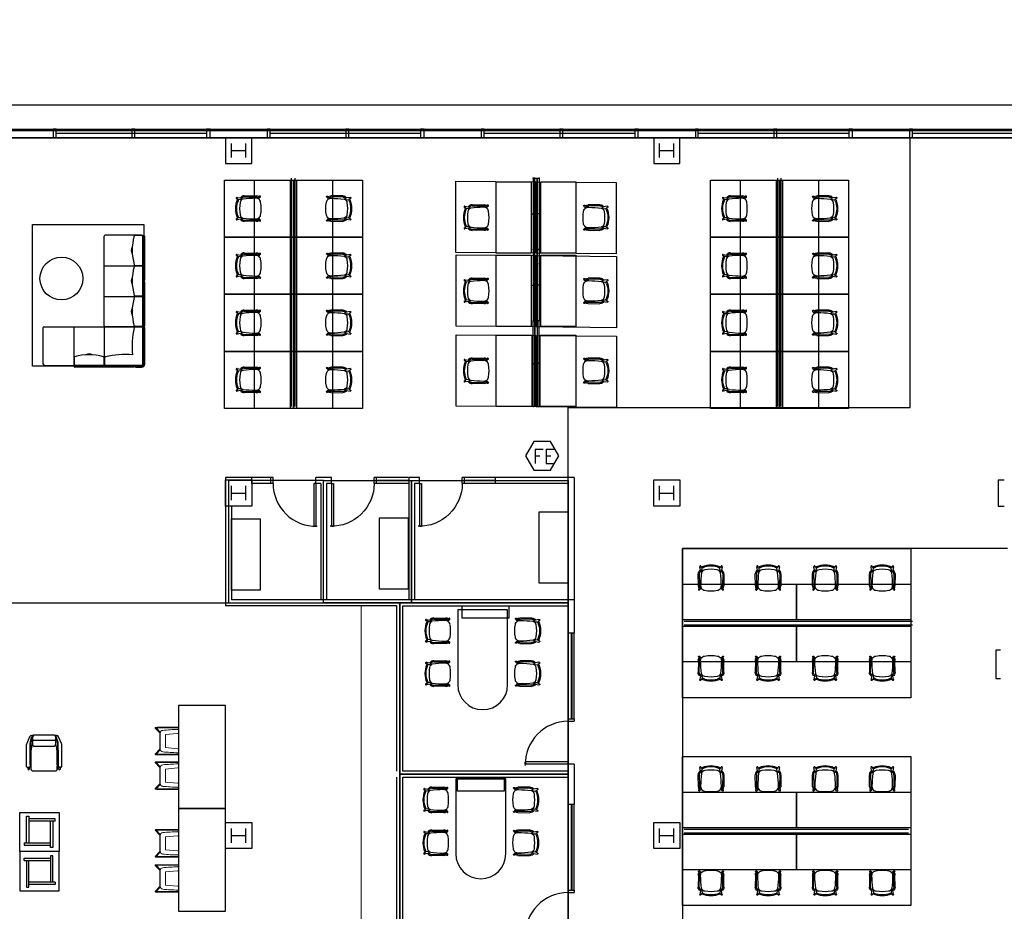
# Model space of a CAD drawing. Header units: inches. Extents: x -92 to 3837, y -260 to 2192.
# Tile 18 of 31: x 554 to 1382, y 1442 to 2192. Entities that reach past the tile are written whole.
import ezdxf

# ---------------------------------------------------------------- set-up
doc = ezdxf.new("R2010")
doc.units = ezdxf.units.IN
doc.header["$MEASUREMENT"] = 0
doc.layers.get('0').update_dxf_attribs({"linetype": 'CONTINUOUS'})
for name, color, linetype in [('A-GLAZ', 8, 'CONTINUOUS'), ('A-ROOF', 8, 'CONTINUOUS'), ('A-WALL', 7, 'CONTINUOUS'), ('F-PROT-EQPM', 8, 'CONTINUOUS'), ('I-DOOR', 9, 'CONTINUOUS'), ('I-EQPM', 8, 'CONTINUOUS'), ('I-FURN', 8, 'CONTINUOUS'), ('I-FURN-CHAR', 9, 'CONTINUOUS'), ('I-FURN-PNLS', 9, 'CONTINUOUS'), ('I-GLAZ', 8, 'CONTINUOUS'), ('I-WALL', 8, 'CONTINUOUS'), ('S-COLS', 7, 'CONTINUOUS'), ('triGrossAreaLayer', 7, 'CONTINUOUS'), ('triLabelLayer', 7, 'CONTINUOUS'), ('triMeasuredGrossAreaLayer', 7, 'CONTINUOUS'), ('triSpaceLayer', 7, 'CONTINUOUS')]:
    doc.layers.add(name, color=color, linetype=linetype)
doc.styles.add('FDC_SPC', font='ROMANS.SHX', dxfattribs={"height": 12})
doc.styles.get("Standard").update_dxf_attribs({"font": 'romans.shx'})

# ---------------------------------------------------------------- blocks, each defined once
blk = doc.blocks.new('Signage - Cisco Digital Signage - AV Equipment-4566309-POWER _ COMM - LEVEL 03')
for p, q in [((12, 4), (-12, 4)), ((-12, 4), (-12, 0)), ((12, 0), (12, 4))]:
    blk.add_line(p, q)
blk = doc.blocks.new('HermanMiller_Collection_BrancaChair - No Upholstery-3632926-POWER _ COMM - LEVEL 03')
for p, q in [((-8.44, 8.31), (-9.42, 8.5)), ((-9.25, 9.48), (-6.39, 8.93)), ((-6.39, 8.93), (-5.57, 8.72)), ((-3.11, 10.75), (6.89, 10.65)), ((-3.11, 9.82), (6.33, 9.65)), ((9.31, 10.05), (7.94, 8.51)), ((10.34, 9.6), (8.76, 8.13)), ((9.31, 10.05), (9.62, 10.35)), ((-6.01, 7.62), (-7.94, 7.42)), ((-5.87, 6.99), (-6.4, 7.58)), ((-5.1, 7.61), (-5.34, 7.85)), ((-6.01, -7.62), (-7.94, -7.42)), ((-5.87, -6.99), (-6.4, -7.58)), ((-5.1, -7.61), (-5.34, -7.85)), ((8.76, -8.13), (10.34, -9.6)), ((-9.42, -8.5), (-8.44, -8.31)), ((-6.39, -8.93), (-9.25, -9.48)), ((-6.39, -8.93), (-5.57, -8.72)), ((-3.11, -9.82), (6.33, -9.65)), ((6.89, -10.65), (-3.11, -10.75)), ((9.31, -10.05), (7.94, -8.51)), ((9.62, -10.35), (9.31, -10.05))]:
    blk.add_line(p, q)
for centre, radius, start, end in [((-9.41, 9), 0.505, 71.77252, 268.22748), ((-7.55, 7.01), 1.57, 124.25096, 157.74904), ((-3.41, 7.42), 3.34, 84.86639, 153.13361), ((-5.69, 8.23), 0.514, 292.40896, 75.85395), ((-3.25, 7.25), 2.57, 86.95943, 147.05665), ((7.91, -88.16), 96.88, 90.89331, 97.23734), ((6.04, -6.78), 16.44, 81.63975, 89), ((6.68, 4.73), 3.99, 58.56234, 94.06533), ((6.84, 5.29), 5.37, 62.53498, 89.46502), ((12.2, 10.68), 3.96, 197.69741, 202.30259), ((9.98, 9.99), 0.52, 312.9916, 135), ((9.57, 0), 20.08, 157.74904, 202.25096), ((7.58, 0), 17.32, 157.31285, 202.68715), ((-7.16, 6.42), 1.27, 127.75139, 168.03073), ((33.88, 0), 40.92, 172.74249, 187.25751), ((-3.43, 4.75), 3.31, 105.25751, 172.74249), ((-6.2, 9.46), 1.85, 276, 292.40896), ((6.68, 4.73), 3.99, 9.93467, 58.56234), ((-20.32, 0), 31.4, 350.06533, 9.93467), ((-7.55, -7.01), 1.57, 202.25096, 235.74904), ((-7.16, -6.42), 1.27, 191.96927, 232.24861), ((-3.43, -4.75), 3.31, 187.25751, 254.74249), ((-6.2, -9.46), 1.85, 67.59104, 84), ((-5.69, -8.23), 0.514, 284.14605, 67.59104), ((7.91, 88.16), 96.88, 262.76266, 269.10669), ((6.68, -4.73), 3.99, 265.93467, 301.43766), ((6.68, -4.73), 3.99, 301.43766, 350.06533), ((-9.41, -9), 0.505, 91.77252, 288.22748), ((-3.41, -7.42), 3.34, 206.86639, 275.13361), ((-3.25, -7.25), 2.57, 212.94335, 273.04057), ((6.04, 6.78), 16.44, 271, 278.36025), ((6.84, -5.29), 5.37, 270.53498, 297.46502), ((12.2, -10.68), 3.96, 157.69741, 162.30259), ((9.98, -9.99), 0.52, 225, 47.0084)]:
    blk.add_arc(centre, radius, start, end)
blk = doc.blocks.new('P_YT9630L')
for p, q in [((0, 0), (96, 0)), ((0, -30), (0, 0)), ((96, 0), (96, -30)), ((96, -30), (0, -30))]:
    blk.add_line(p, q)
blk = doc.blocks.new('P_YCB96')
for p, q in [((0, 4.25), (96, 4.25)), ((0, 1.25), (96, 1.25))]:
    blk.add_line(p, q)
blk = doc.blocks.new('P_YT6024L')
for p, q in [((0, 0), (60, 0)), ((0, -24), (0, 0)), ((60, 0), (60, -24)), ((60, -24), (0, -24))]:
    blk.add_line(p, q)
blk = doc.blocks.new('AV Equipment - MX200 G2 Table Stand-3762339-POWER _ COMM - LEVEL 03')
for p, q in [((19.6, 10.2), (-19.6, 10.2)), ((-19.6, 10.2), (-19.6, 0)), ((19.6, 0), (19.6, 10.2)), ((-19.6, 0), (19.6, 0))]:
    blk.add_line(p, q)
blk = doc.blocks.new('door')
for p, q in [((0, 0), (-36, 0)), ((-36, 0), (-36, -1.8)), ((0, 0), (0, -1.8)), ((0, -1.8), (-36, -1.8))]:
    blk.add_line(p, q)
at = {"extrusion": (0, 0, -1)}
blk.add_ellipse((0, 0), major_axis=(25.46, 25.46), ratio=1, start_param=2.356194, end_param=3.956783, dxfattribs=at)
blk = doc.blocks.new('ws_top')
for p, q in [((-21, 63), (-21, 0)), ((21, 0), (21, 63)), ((-21, 0), (21, 0))]:
    blk.add_line(p, q)
for start, end in [(90, 180), (0, 90)]:
    blk.add_arc((0, 63), 21, start, end)
blk = doc.blocks.new('GDH_CS_Cabinet_Base and Counter - 41_ height-6175073-LEVEL 02 - CAD Team Plan')
at = {"lineweight": 18}
blk.add_line((-213.5, -16.5), (213.5, -16.5), dxfattribs=at)
blk = doc.blocks.new('Steelcase Turnstone - Scoop - Seating - Stool - No Upholstered Seat-5880928-LEVEL 02 - CAD Team Plan')
at = {"lineweight": 5}
for p, q in [((-11.52, 19.13), (-11.58, 18.13)), ((-11.58, 18.13), (-11.58, 0.61)), ((-11.05, 18.8), (-11.08, 18.13)), ((-11.08, 18.13), (-11.08, 0.61)), ((-7.16, 15.22), (-11.05, 18.8)), ((-6.86, 15.62), (-11, 19.44)), ((6.86, 15.62), (11, 19.44)), ((7.16, 15.22), (11.05, 18.8)), ((11.05, 18.8), (11.08, 18.13)), ((11.08, 18.13), (11.08, 0.61)), ((11.52, 19.13), (11.58, 18.13)), ((11.58, 18.13), (11.58, 0.61)), ((0, 15.29), (-6.68, 15.29)), ((-6.39, 0.79), (-5.5, 10.79)), ((0, 15.54), (-5.89, 15.54)), ((-5.5, 10.79), (5.5, 10.79)), ((0, 15.54), (5.89, 15.54)), ((0, 15.29), (6.68, 15.29)), ((6.39, 0.79), (5.5, 10.79)), ((-10.91, -0.08), (-9.77, 0.54)), ((-9.86, -0.08), (-9.72, 0)), ((-9.79, 0.73), (-9.71, 0)), ((-9.72, 0), (0, 0)), ((-6.39, 0), (-6.39, 0.79)), ((9.72, 0), (0, 0)), ((6.39, 0), (6.39, 0.79)), ((9.79, 0.73), (9.71, 0)), ((9.86, -0.08), (9.72, 0)), ((10.91, -0.08), (9.77, 0.54))]:
    blk.add_line(p, q, dxfattribs=at)
for centre, radius, start, end in [((-11.17, 19.13), 0.35, 61.44328, 180), ((11.17, 19.13), 0.35, 0, 118.55672), ((165.9, -3.67), 175.75, 174.50742, 178.56301), ((-6.68, 12.92), 2.37, 90, 174.50742), ((-6, 19.97), 4.43, 258.78307, 271.37643), ((6, 19.97), 4.43, 268.62357, 281.21693), ((6.68, 12.92), 2.37, 5.49258, 90), ((-165.9, -3.67), 175.75, 1.43699, 5.49258), ((-6.86, 0.5), 4.72, 178.61493, 187.05426), ((-4.87, 0.57), 6.21, 179.5533, 185.95786), ((4.87, 0.57), 6.21, 354.04214, 0.4467), ((6.86, 0.5), 4.72, 352.94574, 1.38507)]:
    blk.add_arc(centre, radius, start, end, dxfattribs=at)
blk = doc.blocks.new('Seating-Lounge_Chair-Studio_TK-Lasai_ALLCA-R2015 - Lasai Lounge Chair - or Ikea Ekenaset-5904382-LEVEL 02 - CAD Team Plan')
for p, q in [((-12.17, 13.64), (-14.66, 8.27)), ((-11.74, 2.69), (-11.74, 8.46)), ((-11.55, 9.77), (-10.22, 14.13)), ((-11.21, 8.38), (-11.21, 2.54)), ((-9.71, 13.97), (-11.02, 9.69)), ((-9.62, 14.84), (-10.28, 14.84)), ((-9.47, 14.21), (-9.89, 12.72)), ((-9.89, 12.72), (-9.89, 7.52)), ((-8.48, 10.94), (8.48, 10.94)), ((8.28, 15.26), (-7.86, 15.26)), ((7.83, 15.26), (-7.83, 15.26)), ((9.89, 12.72), (9.47, 14.21)), ((10.28, 14.84), (9.62, 14.84)), ((9.71, 13.97), (11.02, 9.69)), ((9.89, 7.52), (9.89, 12.72)), ((11.55, 9.77), (10.22, 14.13)), ((11.21, 8.38), (11.21, 2.54)), ((11.74, 2.69), (11.74, 8.46)), ((14.66, 8.27), (12.17, 13.64)), ((-15.02, 6.66), (-15.02, -10.85)), ((-11.74, 2.69), (-11.21, 2.54)), ((-11.74, -9.74), (-11.74, 2.69)), ((-11.21, 2.54), (-10.83, 3.33)), ((-10.22, 6.47), (-11.12, 1.89)), ((-11.12, 1.89), (-11.12, -13.22)), ((-10.83, 3.33), (-11.11, 1.94)), ((-11.11, 1.94), (-11.11, -9.74)), ((-8.53, 5.95), (8.53, 5.95)), ((11.12, 1.89), (10.22, 6.47)), ((11.11, 1.94), (10.83, 3.33)), ((10.83, 3.33), (11.21, 2.54)), ((11.11, -9.74), (11.11, 1.94)), ((11.12, -13.22), (11.12, 1.89)), ((11.21, 2.54), (11.74, 2.69)), ((11.74, 2.69), (11.74, -9.74)), ((15.02, -10.85), (15.02, 6.66)), ((-14.21, -11.66), (-13.78, -11.66)), ((-13.78, -11.66), (-13.78, -13.21)), ((-13.78, -11.66), (-12.21, -11.66)), ((-12.21, -13.21), (-12.21, -11.66)), ((-11.11, -9.74), (-11.74, -9.74)), ((-11.74, -9.74), (-11.74, -10.93)), ((-11.74, -10.93), (-11.11, -10.93)), ((-11.11, -9.51), (-11.11, -10.7)), ((-11.11, -10.93), (-11.11, -13.18)), ((-9.52, -14.82), (9.52, -14.82)), ((-9.47, -14.82), (-7.56, -14.82)), ((-7.56, -14.82), (7.56, -14.82)), ((7.56, -14.82), (9.47, -14.82)), ((11.11, -9.51), (11.11, -10.7)), ((11.74, -9.74), (11.11, -9.74)), ((11.11, -13.18), (11.11, -10.93)), ((11.11, -10.93), (11.74, -10.93)), ((11.74, -9.74), (11.74, -10.93)), ((12.21, -11.66), (12.21, -13.21)), ((13.78, -11.66), (12.21, -11.66)), ((13.78, -13.21), (13.78, -11.66)), ((13.78, -11.66), (14.21, -11.66))]:
    blk.add_line(p, q)
for centre, radius, start, end in [((-10.29, 12.76), 2.07, 89.8755, 155.08695), ((-7.24, 8.46), 4.5, 163, 180), ((-6.71, 8.38), 4.5, 163, 180), ((-9.08, 13.78), 1.19, 117, 163), ((-8.4, 12.44), 1.51, 169.66002, 266.90072), ((-9.08, 13.78), 0.66, 121.13768, 163), ((-8.77, 13.36), 1.71, 90.00065, 119.99935), ((-8.07, 13.82), 1.45, 81.63699, 164.39894), ((-7.83, 12.92), 2.34, 89.81455, 113.54943), ((7.83, 12.92), 2.34, 66.45057, 90.18545), ((8.07, 13.82), 1.45, 15.60106, 81.63699), ((8.4, 12.44), 1.51, 273.09928, 10.33998), ((8.77, 13.36), 1.71, 60.00065, 89.99935), ((9.08, 13.78), 0.66, 17, 58.86232), ((9.08, 13.78), 1.19, 17, 63), ((10.29, 12.76), 2.07, 24.91305, 90.1245), ((6.71, 8.38), 4.5, 0, 17), ((7.24, 8.46), 4.5, 0, 17), ((-11.22, 6.66), 3.8, 154.87593, 180), ((-8.65, 6.16), 1.6, 138.9208, 168.91567), ((-8.3, 7.52), 1.59, 180, 191.10178), ((-8.3, 7.52), 1.59, 191.10178, 261.5181), ((8.3, 7.52), 1.59, 278.4819, 348.89822), ((8.3, 7.52), 1.59, 348.89822, 360), ((8.65, 6.16), 1.6, 11.08433, 41.0792), ((11.22, 6.66), 3.8, 360, 25.12407), ((-14.21, -10.85), 0.811, 180, 270), ((-12.99, -13.21), 0.787, 180, 360), ((-12.55, -10.93), 0.809, 295.45997, 360), ((-9.52, -13.22), 1.6, 180, 270), ((-9.47, -13.18), 1.64, 180, 270), ((9.47, -13.18), 1.64, 270, 360), ((9.52, -13.22), 1.6, 270, 360), ((12.55, -10.93), 0.809, 180, 244.54003), ((12.99, -13.21), 0.787, 180, 360), ((14.21, -10.85), 0.811, 270, 360)]:
    blk.add_arc(centre, radius, start, end)
blk = doc.blocks.new('Table-Coffee-Teknion-STTSQ_Spectrum-R2013 - 15_ High-5916181-LEVEL 02 - CAD Team Plan')
for p, q in [((16.5, 16.5), (-16.5, 16.5)), ((-16.5, 16.5), (-16.5, -16.5)), ((-12.9, 9.02), (-12.9, 11.02)), ((-12.9, 11.02), (9.35, 11.02)), ((-12.9, 9.02), (9.35, 9.02)), ((-10.9, 9.02), (-10.9, -13.23)), ((-8.9, -13.23), (-8.9, 9.02)), ((9.35, 13.02), (9.35, -9.23)), ((11.35, 13.02), (9.35, 13.02)), ((11.35, -9.23), (11.35, 13.02)), ((16.5, -16.5), (16.5, 16.5)), ((-16.5, -16.5), (16.5, -16.5)), ((-10.9, -13.23), (-8.9, -13.23)), ((13.35, -9.23), (-8.9, -9.23)), ((13.35, -11.23), (-8.9, -11.23)), ((13.35, -9.23), (13.35, -11.23))]:
    blk.add_line(p, q)
blk = doc.blocks.new('Table-Coffee-Teknion-STTSQ_Spectrum-R2013 - 15_ High-5916377-LEVEL 02 - CAD Team Plan')
for p, q in [((-16.5, 16.5), (16.5, 16.5)), ((-16.5, -16.5), (-16.5, 16.5)), ((-10.9, 13.23), (-8.9, 13.23)), ((-10.9, -9.02), (-10.9, 13.23)), ((-8.9, 13.23), (-8.9, -9.02)), ((13.35, 11.23), (-8.9, 11.23)), ((13.35, 9.23), (-8.9, 9.23)), ((9.35, -13.02), (9.35, 9.23)), ((11.35, 9.23), (11.35, -13.02)), ((13.35, 9.23), (13.35, 11.23)), ((16.5, 16.5), (16.5, -16.5)), ((16.5, -16.5), (-16.5, -16.5)), ((-12.9, -9.02), (-12.9, -11.02)), ((-12.9, -9.02), (9.35, -9.02)), ((-12.9, -11.02), (9.35, -11.02)), ((11.35, -13.02), (9.35, -13.02))]:
    blk.add_line(p, q)
blk = doc.blocks.new('device lounge bar - device lounge bar-5938062-LEVEL 02 - CAD Team Plan')
for p, q in [((727.08, 1615.27), (687.51, 1615.27)), ((687.51, 1615.27), (687.51, 1528.82)), ((727.08, 1528.82), (727.08, 1615.27)), ((687.51, 1528.82), (727.08, 1528.82))]:
    blk.add_line(p, q)
blk = doc.blocks.new('device lounge bar1 - device lounge bar-5938089-LEVEL 02 - CAD Team Plan')
at = {"layer": 'I-FURN'}
for p, q in [((727.08, 1615.27), (687.51, 1615.27)), ((687.51, 1615.27), (687.51, 1528.82)), ((727.08, 1528.82), (727.08, 1615.27)), ((687.51, 1528.82), (727.08, 1528.82))]:
    blk.add_line(p, q, dxfattribs=at)
blk = doc.blocks.new('Steelcase Coalesse - Lagunitas - Seating - Chaise - Three Seat - High Back Screen - Left Corner Cushion_One Articulating Back-5747244-POWER _ COMM - LEVEL 03')
for p, q in [((-51.49, 16.69), (-56.38, 16.69)), ((-51.49, 18), (-56.37, 18)), ((-49.48, 16.61), (-56.36, 16.61)), ((-49.77, 18), (-0.26, 18)), ((-0.26, 16.71), (-49.77, 16.71)), ((25.02, 16.61), (-49.48, 16.61)), ((-25, -16), (-25, 16.61)), ((-0.26, 16.71), (-24.35, 16.71)), ((0.7, -16), (0.7, 16.61)), ((-58.98, 15.39), (-58.98, -15.14)), ((-57.69, 15.38), (-57.69, -15.14)), ((-57.61, 15.36), (-57.61, -15.3)), ((-57.37, 15.73), (-57.37, -15.08)), ((-25.91, 16.38), (-56.73, 16.38)), ((-25.41, 15.88), (-25.41, 9.87)), ((-24.8, 15.85), (-24.8, 9.97)), ((-0.35, 16.35), (-24.3, 16.35)), ((0.4, 9.88), (0.4, 15.6)), ((26.27, 15.36), (26.27, -15.3)), ((-50.03, -16), (-56.91, -16)), ((-56.87, -15.58), (-50.82, -15.58)), ((25.45, -16), (-50.03, -16))]:
    blk.add_line(p, q)
for centre, radius, start, end in [((-56.37, 15.39), 2.61, 90, 180), ((-56.38, 15.38), 1.31, 90, 180), ((-56.36, 15.36), 1.25, 90, 180), ((-51.49, 17.34), 0.656, 270, 90), ((-49.77, 17.35), 0.646, 90, 270), ((-0.26, 17.35), 0.646, 270, 90), ((25.02, 15.36), 1.25, 0, 90), ((-56.73, 15.73), 0.643, 90, 180), ((-43.43, 94.84), 87.46, 266.52675, 281.48978), ((-26.16, 9.87), 0.75, 281.48978, 360), ((-25.91, 15.88), 0.5, 0, 90), ((-24.3, 15.85), 0.5, 90, 180), ((-24.05, 9.97), 0.75, 180, 253.7198), ((-12.2, 50.54), 43.02, 253.7198, 286.39006), ((-0.35, 15.6), 0.75, 360, 90), ((-0.24, 9.88), 0.64, 286.39006, 0), ((-125.24, 0.82), 76.8, 348.1209, 5.01685), ((-12.2, 11.35), 4.6, 234.48674, 305.51326), ((-12.2, 10.7), 3.57, 241.53121, 298.46879), ((-58.34, -15.14), 0.647, 180, 0), ((-56.91, -15.3), 0.7, 180, 270), ((-56.87, -15.08), 0.5, 180, 270), ((-50.82, -14.83), 0.75, 270, 348.1209), ((25.57, -15.3), 0.7, 270, 0)]:
    blk.add_arc(centre, radius, start, end)
blk = doc.blocks.new('Knoll_Studio_Platner_Tables_Coffee - Coffee Table 36_D-3638371-POWER _ COMM - LEVEL 03')
for start, end in [(0, 180), (180, 0)]:
    blk.add_arc((0, 0), 18, start, end)
blk = doc.blocks.new('Steelcase Coalesse - Lagunitas - Seating - Lounge - Three Seat - High Back Screen - Three Articulating Back-5750458-POWER _ COMM - LEVEL 03')
for p, q in [((-49.77, 18), (-12.85, 18)), ((-12.85, 16.71), (-49.77, 16.71)), ((25.02, 16.61), (-49.48, 16.61)), ((-25, -16), (-25, 16.61)), ((-11.38, 18), (25.54, 18)), ((25.54, 16.71), (-11.38, 16.71)), ((0.7, -16), (0.7, 16.61)), ((-50.73, 15.36), (-50.73, -15.3)), ((-50.54, 15.85), (-50.54, 9.97)), ((-26.09, 16.35), (-50.04, 16.35)), ((-25.34, 9.88), (-25.34, 15.6)), ((-24.8, 15.85), (-24.8, 9.97)), ((-0.35, 16.35), (-24.3, 16.35)), ((0.4, 9.88), (0.4, 15.6)), ((0.88, 9.88), (0.88, 15.6)), ((1.63, 16.35), (25.58, 16.35)), ((26.08, 15.85), (26.08, 9.97)), ((26.27, 15.36), (26.27, -15.3)), ((25.45, -16), (-50.03, -16))]:
    blk.add_line(p, q)
for centre, radius, start, end in [((-49.48, 15.36), 1.25, 90, 180), ((-49.77, 17.35), 0.646, 90, 270), ((-12.85, 17.35), 0.646, 270, 90), ((-11.38, 17.35), 0.646, 90, 270), ((25.02, 15.36), 1.25, 0, 90), ((25.54, 17.35), 0.646, 270, 90), ((-50.04, 15.85), 0.5, 90, 180), ((-49.79, 9.97), 0.75, 180, 253.7198), ((-37.94, 50.54), 43.02, 253.7198, 286.39006), ((-26.09, 15.6), 0.75, 360, 90), ((-25.98, 9.88), 0.64, 286.39006, 0), ((-24.3, 15.85), 0.5, 90, 180), ((-24.05, 9.97), 0.75, 180, 253.7198), ((-12.2, 50.54), 43.02, 253.7198, 286.39006), ((-0.35, 15.6), 0.75, 360, 90), ((-0.24, 9.88), 0.64, 286.39006, 0), ((1.63, 15.6), 0.75, 90, 180), ((1.52, 9.88), 0.64, 180, 253.60994), ((13.48, 50.54), 43.02, 253.60994, 286.2802), ((25.33, 9.97), 0.75, 286.2802, 0), ((25.58, 15.85), 0.5, 0, 90), ((-37.94, 11.35), 4.6, 234.48674, 305.51326), ((-37.94, 10.7), 3.57, 241.53121, 298.46879), ((-12.2, 11.35), 4.6, 234.48674, 305.51326), ((-12.2, 10.7), 3.57, 241.53121, 298.46879), ((13.48, 11.35), 4.6, 234.48674, 305.51326), ((13.48, 10.7), 3.57, 241.53121, 298.46879), ((-50.03, -15.3), 0.7, 180, 270), ((25.57, -15.3), 0.7, 270, 0)]:
    blk.add_arc(centre, radius, start, end)
blk = doc.blocks.new('P_D1R6030N')
for p, q in [((0, -30), (0, -0.5)), ((0, -0.5), (60, -0.5)), ((60, -0.5), (60, -30)), ((60, -30), (0, -30))]:
    blk.add_line(p, q)
blk = doc.blocks.new('P_YT6030L')
for p, q in [((0, 0), (60, 0)), ((0, -30), (0, 0)), ((60, 0), (60, -30)), ((60, -30), (0, -30))]:
    blk.add_line(p, q)
blk = doc.blocks.new('P_APTH60')
for p, q in [((60, 5), (0, 5)), ((0, 5), (0, 3.49)), ((0, 3.49), (60, 3.49)), ((0, 1.51), (60, 1.51)), ((0, 0), (0, 1.51)), ((60, 0), (0, 0)), ((60, 3.49), (60, 5)), ((60, 1.51), (60, 0))]:
    blk.add_line(p, q)
for p in [(0, 5), (0, 0), (60, 5), (60, 0)]:
    blk.add_point(p)
blk = doc.blocks.new('P_APTH72')
for p, q in [((72, 5), (0, 5)), ((0, 5), (0, 3.49)), ((0, 3.49), (72, 3.49)), ((0, 1.51), (72, 1.51)), ((0, 0), (0, 1.51)), ((72, 0), (0, 0)), ((72, 3.49), (72, 5)), ((72, 1.51), (72, 0))]:
    blk.add_line(p, q)
for p in [(0, 5), (0, 0), (72, 5), (72, 0)]:
    blk.add_point(p)
blk = doc.blocks.new('P_AUA11572G')
for p, q in [((0, 3.44), (72, 3.44)), ((0, 1.56), (0, 3.44)), ((72, 1.56), (0, 1.56)), ((36, 5.82), (36, 3.94)), ((36, 2.94), (36, 2.06)), ((36, -0.82), (36, 1.06)), ((72, 3.44), (72, 1.56))]:
    blk.add_line(p, q)
for p in [(0, 0), (72, 0)]:
    blk.add_point(p)
blk = doc.blocks.new('P_AUA11560G')
for p, q in [((0, 3.44), (60, 3.44)), ((0, 1.56), (0, 3.44)), ((60, 1.56), (0, 1.56)), ((30, 5.82), (30, 3.94)), ((30, 2.94), (30, 2.06)), ((30, -0.82), (30, 1.06)), ((60, 3.44), (60, 1.56))]:
    blk.add_line(p, q)
for p in [(0, 0), (60, 0)]:
    blk.add_point(p)
blk = doc.blocks.new('P_APCA0960S')
blk.add_point((0, 0))

msp = doc.modelspace()

# ---------------------------------------------------------------- linework, layer by layer
at = {"layer": 'A-GLAZ'}
for p, q in [((582, 2100), (582, 2092.62)), ((711, 2096.31), (584.5, 2096.31)), ((891, 2096.31), (764.5, 2096.31)), ((1071, 2096.31), (944.5, 2096.31)), ((1251, 2096.31), (1124.5, 2096.31)), ((1302, 2100), (1302, 2092.62)), ((1431, 2096.31), (1304.5, 2096.31))]:
    msp.add_line(p, q, dxfattribs=at)
at = {"layer": 'A-GLAZ', "flags": 128}
for points in [[(584.5, 2092.62), (584.5, 2100), (582, 2100), (582, 2092.62)], [(650.62, 2092.62), (650.62, 2100), (648.12, 2100), (648.12, 2092.62)], [(714, 2092.62), (714, 2100), (711, 2100), (711, 2092.62)], [(764.5, 2092.62), (764.5, 2100), (762, 2100), (762, 2092.62)], [(830.62, 2092.62), (830.62, 2100), (828.12, 2100), (828.12, 2092.62)], [(894, 2092.62), (894, 2100), (891, 2100), (891, 2092.62)], [(944.5, 2092.62), (944.5, 2100), (942, 2100), (942, 2092.62)], [(1010.62, 2092.62), (1010.62, 2100), (1008.12, 2100), (1008.12, 2092.62)], [(1074, 2092.62), (1074, 2100), (1071, 2100), (1071, 2092.62)], [(1124.5, 2092.62), (1124.5, 2100), (1122, 2100), (1122, 2092.62)], [(1190.62, 2092.62), (1190.62, 2100), (1188.12, 2100), (1188.12, 2092.62)], [(1254, 2092.62), (1254, 2100), (1251, 2100), (1251, 2092.62)], [(1304.5, 2092.62), (1304.5, 2100), (1302, 2100), (1302, 2092.62)]]:
    msp.add_lwpolyline(points, close=True, dxfattribs=at)
at = {"layer": 'A-ROOF', "flags": 128}
msp.add_lwpolyline([(2526.08, -20), (3656, -20), (3656, 838), (3728, 838), (3728, 1262), (3656, 1262), (3656, 2120), (2221.99, 2120), (2221.99, 2192), (1414, 2192), (1414, 2120), (196, 2120), (176, 2100)], dxfattribs=at)
at = {"layer": 'A-WALL'}
for p, q in [((711.25, 2100), (764.75, 2100)), ((762, 2100), (762, 2092.62)), ((942, 2100), (942, 2092.62)), ((1074, 2100), (1122, 2100)), ((1122, 2100), (1122, 2092.62)), ((711.25, 2092.62), (764.75, 2092.62)), ((1074, 2092.62), (1122, 2092.62))]:
    msp.add_line(p, q, dxfattribs=at)
at = {"layer": 'F-PROT-EQPM'}
msp.add_lwpolyline([(1007.32, 1825.33), (1000.32, 1837.46), (986.32, 1837.46), (979.32, 1825.33), (986.32, 1813.21), (1000.32, 1813.21)], close=True, dxfattribs=at)
at = {"layer": 'I-GLAZ'}
for p, q in [((405, 2100), (713.75, 2100)), ((762.25, 2100), (1073.75, 2100)), ((1122, 2100), (1439.25, 2100)), ((405, 2092.62), (713.75, 2092.62)), ((762.25, 2092.62), (1073.75, 2092.62)), ((1122, 2092.62), (1439.25, 2092.62)), ((765, 1807.09), (749, 1807.09)), ((880.5, 1807.09), (854, 1807.09)), ((954, 1807.09), (927.5, 1807.09)), ((765, 1804.59), (749, 1804.59)), ((765, 1802.09), (749, 1802.09)), ((881, 1804.59), (854, 1804.59)), ((880.5, 1802.09), (854, 1802.09)), ((954, 1802.09), (927.5, 1802.09)), ((954, 1804.59), (928, 1804.59)), ((1015, 1604.09), (1015, 1676.09)), ((1017.5, 1676.09), (1017.5, 1604.09)), ((1018.13, 1676.09), (1018.13, 1604.09)), ((1020, 1604.09), (1020, 1676.09)), ((1015, 1460.09), (1015, 1532.09)), ((1017.5, 1532.09), (1017.5, 1460.09)), ((1018.13, 1532.09), (1018.13, 1460.09)), ((1020, 1460.09), (1020, 1532.09))]:
    msp.add_line(p, q, dxfattribs=at)
at = {"layer": 'I-WALL'}
for p, q in [((727, 1807.09), (727, 1699.09)), ((749, 1807.09), (727, 1807.09)), ((749, 1802.09), (749, 1807.09)), ((767, 1807.09), (765, 1807.09)), ((765, 1802.09), (765, 1807.09)), ((767, 1802.09), (767, 1807.09)), ((816, 1807.09), (803, 1807.09)), ((803, 1802.09), (803, 1807.09)), ((816, 1802.09), (816, 1807.09)), ((854, 1807.09), (852, 1807.09)), ((852, 1802.09), (852, 1807.09)), ((854, 1802.09), (854, 1807.09)), ((890, 1807.09), (881, 1807.09)), ((881, 1807.09), (881, 1704.09)), ((890, 1802.09), (890, 1807.09)), ((928, 1807.09), (926, 1807.09)), ((926, 1802.09), (926, 1807.09)), ((928, 1802.09), (928, 1807.09)), ((1020, 1807.09), (954, 1807.09)), ((954, 1802.09), (954, 1807.09)), ((1020, 1807.09), (1020, 1676.09)), ((1376.52, 1805), (1376.52, 1783)), ((1376.52, 1805), (1381.52, 1805)), ((767, 1802.09), (765, 1802.09)), ((807, 1802.09), (803, 1802.09)), ((807, 1802.09), (807, 1704.09)), ((816, 1802.09), (812, 1802.09)), ((812, 1802.09), (812, 1704.09)), ((854, 1802.09), (852, 1802.09)), ((886, 1802.09), (886, 1704.09)), ((890, 1802.09), (886, 1802.09)), ((928, 1802.09), (926, 1802.09)), ((1015, 1802.09), (954, 1802.09)), ((1015, 1802.09), (1015, 1704.09)), ((732, 1783), (732, 1704.09)), ((1376.52, 1783), (1381.52, 1783)), ((871, 1699.09), (727, 1699.09)), ((1020, 1704.09), (732, 1704.09)), ((871, 1560.09), (871, 1699.09)), ((876, 1560.09), (876, 1699.09)), ((876, 1699.09), (1015, 1699.09)), ((1015, 1699.09), (1015, 1676.09)), ((1020, 1676.09), (1015, 1676.09)), ((1015, 1604.09), (1020, 1604.09)), ((1015, 1604.09), (1015, 1602.09)), ((1015, 1602.09), (1020, 1602.09)), ((1020, 1604.09), (1020, 1602.09)), ((1015, 1566.09), (1015, 1560.09)), ((1020, 1566.09), (1015, 1566.09)), ((1020, 1566.09), (1020, 1532.09)), ((1015, 1560.09), (876, 1560.09)), ((871, 1416.09), (871, 1555.09)), ((876, 1416.09), (876, 1555.09)), ((876, 1555.09), (1015, 1555.09)), ((1015, 1555.09), (1015, 1532.09)), ((1020, 1532.09), (1015, 1532.09)), ((1015, 1460.09), (1020, 1460.09)), ((1015, 1460.09), (1015, 1458.09)), ((1015, 1458.09), (1020, 1458.09)), ((1020, 1460.09), (1020, 1458.09))]:
    msp.add_line(p, q, dxfattribs=at)
at = {"layer": 'S-COLS'}
for points in [[(727, 2071), (749, 2071), (749, 2092.62), (727, 2092.62)], [(1087, 2071), (1109, 2071), (1109, 2092.62), (1087, 2092.62)], [(749, 1783), (727, 1783), (727, 1805), (749, 1805)], [(1109, 1783), (1087, 1783), (1087, 1805), (1109, 1805)], [(749, 1495), (727, 1495), (727, 1517), (749, 1517)], [(1109, 1495), (1087, 1495), (1087, 1517), (1109, 1517)]]:
    msp.add_lwpolyline(points, close=True, dxfattribs=at)
at = {"layer": 'S-COLS', "flags": 128}
for points in [[(732, 2076), (732, 2088)], [(744, 2076), (744, 2088)], [(1092, 2076), (1092, 2088)], [(1104, 2076), (1104, 2088)], [(732, 2082), (744, 2082)], [(1092, 2082), (1104, 2082)], [(732, 1788), (732, 1800)], [(744, 1788), (744, 1800)], [(1092, 1788), (1092, 1800)], [(1104, 1788), (1104, 1800)], [(732, 1794), (744, 1794)], [(1092, 1794), (1104, 1794)], [(732, 1500), (732, 1512)], [(744, 1500), (744, 1512)], [(1092, 1500), (1092, 1512)], [(1104, 1500), (1104, 1512)], [(732, 1506), (744, 1506)], [(1092, 1506), (1104, 1506)]]:
    msp.add_lwpolyline(points, dxfattribs=at)
at = {"layer": 'triGrossAreaLayer'}
msp.add_lwpolyline([(3634.62, 2098.62), (1.38, 2098.62), (1.38, 1236.09), (31.38, 1236.09), (31.38, 1176), (1.38, 1176), (1.38, 924), (31.38, 924), (31.38, 864), (1.38, 864), (1.38, 1.38), (1363.56, 1.38), (1423.25, -27.47)], dxfattribs=at)
at = {"layer": 'triMeasuredGrossAreaLayer'}
msp.add_lwpolyline([(3628.62, 2092.62), (7.38, 2092.62), (7.38, 1242.09), (37.38, 1242.09), (37.38, 1170), (7.38, 1170), (7.38, 930), (37.38, 930), (37.38, 858), (7.38, 858), (7.38, 7.38), (1364.94, 7.38), (1425.72, -22)], dxfattribs=at)
at = {"layer": 'triSpaceLayer'}
for points in [[(404.72, 1267.03), (649, 1267.03), (649, 1272.09), (1015, 1272.09), (1015, 1865.94), (1302.5, 1865.94), (1302.5, 2092.62), (1384.5, 2092.62)], [(1384.5, 1747.44), (1111.16, 1747.44), (1111.16, 1400.66), (1098, 1400.66), (1098, 1267.03), (1352.5, 1267.03), (1352.5, 1291), (1659.41, 1291)]]:
    msp.add_lwpolyline(points, dxfattribs=at)
for points in [[(726.11, 2057.15), (784.07, 2057.15), (784.07, 2009.15), (726.11, 2009.15)], [(784.07, 2057.15), (842.03, 2057.15), (842.03, 2009.15), (784.07, 2009.15)], [(988.07, 1995.6), (920.74, 1996.2), (920.74, 2056.2), (988.07, 2055.6)], [(1055.41, 1995), (988.07, 1995.6), (988.07, 2055.6), (1055.41, 2055)], [(1134.8, 2057.15), (1192.76, 2057.15), (1192.76, 2009.15), (1134.8, 2009.15)], [(1192.76, 2057.15), (1250.73, 2057.15), (1250.73, 2009.15), (1192.76, 2009.15)], [(658.28, 1900.57), (564.76, 1900.57), (564.76, 2019.68), (658.28, 2019.68)], [(726.11, 2009.15), (784.07, 2009.15), (784.07, 1961.15), (726.11, 1961.15)], [(784.07, 2009.15), (842.03, 2009.15), (842.03, 1961.15), (784.07, 1961.15)], [(1134.8, 2009.15), (1192.76, 2009.15), (1192.76, 1961.15), (1134.8, 1961.15)], [(1192.76, 2009.15), (1250.73, 2009.15), (1250.73, 1961.15), (1192.76, 1961.15)], [(988.24, 1933.63), (920.9, 1934.23), (920.9, 1994.23), (988.24, 1993.63)], [(1055.58, 1933.03), (988.24, 1933.63), (988.24, 1993.63), (1055.58, 1993.03)], [(726.11, 1961.15), (784.07, 1961.15), (784.07, 1913.15), (726.11, 1913.15)], [(784.07, 1961.15), (842.03, 1961.15), (842.03, 1913.15), (784.07, 1913.15)], [(1134.8, 1961.15), (1192.76, 1961.15), (1192.76, 1913.15), (1134.8, 1913.15)], [(1192.76, 1961.15), (1250.73, 1961.15), (1250.73, 1913.15), (1192.76, 1913.15)], [(988.24, 1866.56), (920.9, 1867.16), (920.9, 1927.16), (988.24, 1926.56)], [(1055.58, 1865.96), (988.24, 1866.56), (988.24, 1926.56), (1055.58, 1925.96)], [(726.11, 1913.15), (784.07, 1913.15), (784.07, 1865.15), (726.11, 1865.15)], [(784.07, 1913.15), (842.03, 1913.15), (842.03, 1865.15), (784.07, 1865.15)], [(1134.8, 1913.15), (1192.76, 1913.15), (1192.76, 1865.15), (1134.8, 1865.15)], [(1192.76, 1913.15), (1250.73, 1913.15), (1250.73, 1865.15), (1192.76, 1865.15)], [(729.5, 1701.59), (809.5, 1701.59), (809.5, 1804.59), (729.5, 1804.59), (729.5, 1701.59)], [(809.5, 1804.59), (883.5, 1804.59), (883.5, 1701.59), (809.5, 1701.59), (809.5, 1804.59)], [(883.5, 1804.59), (1015, 1804.59), (1015, 1701.59), (883.5, 1701.59), (883.5, 1804.59)], [(1111.16, 1747.44), (1303.16, 1747.44), (1303.16, 1621.94), (1111.16, 1621.94), (1111.16, 1747.44)], [(649, 1267.03), (404.72, 1267.03), (404.72, 1293.09), (369.5, 1293.09), (369.5, 1701.59), (873.5, 1701.59), (873.5, 1272.09), (649, 1272.09), (649, 1267.03)], [(873.5, 1701.59), (1015, 1701.59), (1015, 1557.59), (873.5, 1557.59), (873.5, 1701.59)], [(1111.16, 1572.62), (1303.16, 1572.62), (1303.16, 1447.12), (1111.16, 1447.12), (1111.16, 1572.62)], [(873.5, 1557.59), (1015, 1557.59), (1015, 1413.59), (873.5, 1413.59), (873.5, 1557.59)]]:
    msp.add_lwpolyline(points, close=True, dxfattribs=at)

# ---------------------------------------------------------------- block references
at = {"layer": 'I-DOOR', "xscale": -1}
for p, rotation in [((803, 1802.09), 269.9999999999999), ((1015, 1566.09), 180), ((1015, 1422.09), 180)]:
    msp.add_blockref('door', p, dxfattribs=dict(at, rotation=rotation))
at = {"layer": 'I-DOOR', "rotation": 90}
for p in [(816, 1802.09), (890, 1802.09)]:
    msp.add_blockref('door', p, dxfattribs=at)
at = {"layer": 'I-EQPM', "rotation": 89.99999999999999}
msp.add_blockref('Signage - Cisco Digital Signage - AV Equipment-4566309-POWER _ COMM - LEVEL 03', (1378.58, 1650), dxfattribs=at)
at = {"layer": 'I-FURN'}
for name, p, rotation in [('P_YT9630L', (751.32, 1961.15), 90), ('P_YT9630L', (786.82, 1961.15), 90), ('P_D1R6030N', (984.57, 2055.6), 270), ('P_D1R6030N', (991.57, 1995.6), 89.99999999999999), ('P_YT9630L', (1160.01, 1961.15), 90), ('P_YT9630L', (1195.51, 1961.15), 90), ('P_D1R6030N', (984.57, 1993.93), 270), ('P_D1R6030N', (991.57, 1933.93), 89.99999999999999), ('P_YT9630L', (751.32, 1865.15), 90), ('P_YT9630L', (786.82, 1865.15), 90), ('P_YT9630L', (1160.01, 1865.15), 90), ('P_YT9630L', (1195.51, 1865.15), 90), ('P_YT6030L', (984.57, 1926.86), 270), ('P_YT6030L', (991.57, 1866.86), 89.99999999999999), ('P_YT6024L', (732.13, 1712.32), 89.99999999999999), ('P_YT6024L', (880.48, 1773.1), 270), ('P_YT6024L', (1014.75, 1778.17), 270), ('ws_top', (943.21, 1695.9), 180), ('ws_top', (941.58, 1553.67), 180)]:
    msp.add_blockref(name, p, dxfattribs=dict(at, rotation=rotation))
at = {"layer": 'I-FURN', "xscale": -1, "rotation": 180}
msp.add_blockref('Knoll_Studio_Platner_Tables_Coffee - Coffee Table 36_D-3638371-POWER _ COMM - LEVEL 03', (589.02, 1974.36), dxfattribs=at)
at = {"layer": 'I-FURN'}
for name, p in [('P_YT9630L', (1111.17, 1717.45)), ('P_YT9630L', (1207.17, 1717.45)), ('P_YT9630L', (1111.17, 1681.95)), ('P_YT9630L', (1207.17, 1681.95)), ('device lounge bar - device lounge bar-5938062-LEVEL 02 - CAD Team Plan', (0, 0)), ('P_YT9630L', (1111.17, 1542.63)), ('P_YT9630L', (1207.17, 1542.63)), ('Table-Coffee-Teknion-STTSQ_Spectrum-R2013 - 15_ High-5916377-LEVEL 02 - CAD Team Plan', (570.56, 1508.99)), ('device lounge bar1 - device lounge bar-5938089-LEVEL 02 - CAD Team Plan', (0, -86.46)), ('P_YT9630L', (1111.17, 1507.13)), ('P_YT9630L', (1207.17, 1507.13)), ('Table-Coffee-Teknion-STTSQ_Spectrum-R2013 - 15_ High-5916181-LEVEL 02 - CAD Team Plan', (570.56, 1475.99))]:
    msp.add_blockref(name, p, dxfattribs=at)
at = {"layer": 'I-FURN', "lineweight": 18, "rotation": 269.9999999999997}
msp.add_blockref('GDH_CS_Cabinet_Base and Counter - 41_ height-6175073-LEVEL 02 - CAD Team Plan', (857.5, 1485.59), dxfattribs=at)
at = {"layer": 'I-FURN', "xscale": -1}
for p in [(945.5, 1688.89), (941.58, 1543.47)]:
    msp.add_blockref('AV Equipment - MX200 G2 Table Stand-3762339-POWER _ COMM - LEVEL 03', p, dxfattribs=at)
at = {"layer": 'I-FURN-CHAR'}
for name, p in [('HermanMiller_Collection_BrancaChair - No Upholstery-3632926-POWER _ COMM - LEVEL 03', (745.92, 2033.15)), ('HermanMiller_Collection_BrancaChair - No Upholstery-3632926-POWER _ COMM - LEVEL 03', (937.5, 2025.6)), ('HermanMiller_Collection_BrancaChair - No Upholstery-3632926-POWER _ COMM - LEVEL 03', (1154.62, 2033.15)), ('HermanMiller_Collection_BrancaChair - No Upholstery-3632926-POWER _ COMM - LEVEL 03', (745.92, 1985.15)), ('HermanMiller_Collection_BrancaChair - No Upholstery-3632926-POWER _ COMM - LEVEL 03', (1154.62, 1985.15)), ('HermanMiller_Collection_BrancaChair - No Upholstery-3632926-POWER _ COMM - LEVEL 03', (937.5, 1963.93)), ('HermanMiller_Collection_BrancaChair - No Upholstery-3632926-POWER _ COMM - LEVEL 03', (745.92, 1937.15)), ('HermanMiller_Collection_BrancaChair - No Upholstery-3632926-POWER _ COMM - LEVEL 03', (1154.62, 1937.15)), ('HermanMiller_Collection_BrancaChair - No Upholstery-3632926-POWER _ COMM - LEVEL 03', (937.5, 1896.86)), ('HermanMiller_Collection_BrancaChair - No Upholstery-3632926-POWER _ COMM - LEVEL 03', (745.92, 1889.15)), ('HermanMiller_Collection_BrancaChair - No Upholstery-3632926-POWER _ COMM - LEVEL 03', (1154.62, 1889.15)), ('HermanMiller_Collection_BrancaChair - No Upholstery-3632926-POWER _ COMM - LEVEL 03', (905.13, 1678.2)), ('HermanMiller_Collection_BrancaChair - No Upholstery-3632926-POWER _ COMM - LEVEL 03', (905.13, 1642.2)), ('Seating-Lounge_Chair-Studio_TK-Lasai_ALLCA-R2015 - Lasai Lounge Chair - or Ikea Ekenaset-5904382-LEVEL 02 - CAD Team Plan', (574.49, 1575.26)), ('HermanMiller_Collection_BrancaChair - No Upholstery-3632926-POWER _ COMM - LEVEL 03', (903.51, 1535.97)), ('HermanMiller_Collection_BrancaChair - No Upholstery-3632926-POWER _ COMM - LEVEL 03', (903.51, 1499.97))]:
    msp.add_blockref(name, p, dxfattribs=at)
at = {"layer": 'I-FURN-CHAR', "xscale": -1}
for p in [(822.42, 2033.15), (1038.65, 2025.6), (1231.11, 2033.15), (822.42, 1985.15), (1231.11, 1985.15), (1038.65, 1963.93), (822.42, 1937.15), (1231.11, 1937.15), (1038.65, 1896.86), (822.42, 1889.15), (1231.11, 1889.15), (981.28, 1678.2), (981.28, 1642.2), (979.66, 1535.97), (979.66, 1499.97)]:
    msp.add_blockref('HermanMiller_Collection_BrancaChair - No Upholstery-3632926-POWER _ COMM - LEVEL 03', p, dxfattribs=at)
at = {"layer": 'I-FURN-CHAR'}
for name, p, rotation in [('Steelcase Coalesse - Lagunitas - Seating - Lounge - Three Seat - High Back Screen - Three Articulating Back-5750458-POWER _ COMM - LEVEL 03', (641, 1960.08), 270.0000000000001), ('Steelcase Coalesse - Lagunitas - Seating - Chaise - Three Seat - High Back Screen - Left Corner Cushion_One Articulating Back-5747244-POWER _ COMM - LEVEL 03', (600.06, 1917.8), 180), ('HermanMiller_Collection_BrancaChair - No Upholstery-3632926-POWER _ COMM - LEVEL 03', (1135.17, 1722.85), 270), ('HermanMiller_Collection_BrancaChair - No Upholstery-3632926-POWER _ COMM - LEVEL 03', (1183.17, 1722.85), 270), ('HermanMiller_Collection_BrancaChair - No Upholstery-3632926-POWER _ COMM - LEVEL 03', (1231.17, 1722.85), 270), ('HermanMiller_Collection_BrancaChair - No Upholstery-3632926-POWER _ COMM - LEVEL 03', (1279.17, 1722.85), 270), ('Steelcase Turnstone - Scoop - Seating - Stool - No Upholstered Seat-5880928-LEVEL 02 - CAD Team Plan', (687.43, 1585.45), 90.0000000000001), ('Steelcase Turnstone - Scoop - Seating - Stool - No Upholstered Seat-5880928-LEVEL 02 - CAD Team Plan', (687.43, 1556.45), 90.0000000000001), ('HermanMiller_Collection_BrancaChair - No Upholstery-3632926-POWER _ COMM - LEVEL 03', (1135.17, 1554.01), 270), ('HermanMiller_Collection_BrancaChair - No Upholstery-3632926-POWER _ COMM - LEVEL 03', (1183.17, 1554.01), 270), ('HermanMiller_Collection_BrancaChair - No Upholstery-3632926-POWER _ COMM - LEVEL 03', (1231.17, 1554.01), 270), ('HermanMiller_Collection_BrancaChair - No Upholstery-3632926-POWER _ COMM - LEVEL 03', (1279.17, 1554.01), 270), ('Steelcase Turnstone - Scoop - Seating - Stool - No Upholstered Seat-5880928-LEVEL 02 - CAD Team Plan', (687.43, 1499.48), 90.0000000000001), ('Steelcase Turnstone - Scoop - Seating - Stool - No Upholstered Seat-5880928-LEVEL 02 - CAD Team Plan', (687.43, 1469.95), 90.0000000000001)]:
    msp.add_blockref(name, p, dxfattribs=dict(at, rotation=rotation))
at = {"layer": 'I-FURN-CHAR', "xscale": -1, "rotation": 270}
for p in [(1135.17, 1646.36), (1183.17, 1646.36), (1231.17, 1646.36), (1279.17, 1646.36), (1135.17, 1465.84), (1183.17, 1465.84), (1231.17, 1465.84), (1279.17, 1465.84)]:
    msp.add_blockref('HermanMiller_Collection_BrancaChair - No Upholstery-3632926-POWER _ COMM - LEVEL 03', p, dxfattribs=at)
at = {"layer": 'I-FURN-PNLS'}
for name, p, rotation in [('P_YCB96', (786.82, 1962.65), 90), ('P_AUA11560G', (985.57, 2058.86), 270), ('P_APTH60', (990.57, 1998.86), 89.99999999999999), ('P_YCB96', (1195.51, 1962.65), 90), ('P_AUA11560G', (985.57, 1998.86), 270), ('P_APTH60', (990.57, 1938.86), 89.99999999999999), ('P_APCA0960S', (990.57, 1986.86), 89.99999999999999), ('P_YCB96', (786.82, 1866.65), 90), ('P_YCB96', (1195.51, 1866.65), 90), ('P_AUA11572G', (985.57, 1938.86), 270), ('P_APTH72', (985.57, 1938.86), 270)]:
    msp.add_blockref(name, p, dxfattribs=dict(at, rotation=rotation))
for p in [(1112.67, 1681.95), (1208.67, 1681.95), (1112.67, 1507.13), (1205.08, 1507.13)]:
    msp.add_blockref('P_YCB96', p, dxfattribs=at)

# ---------------------------------------------------------------- texts
at = {"layer": 'F-PROT-EQPM'}
msp.add_text('FE', height=12, dxfattribs=at).set_placement((985.21, 1818.94))
at = {"layer": 'triLabelLayer', "color": 7, "char_height": 12, "attachment_point": 5, "style": 'FDC_SPC'}
for insert in [(755.09, 2033.15), (813.05, 2033.15), (1163.78, 2033.15), (1221.75, 2033.15), (954.4, 2025.9), (1021.74, 2025.3), (755.09, 1985.15), (813.05, 1985.15), (1163.78, 1985.15), (1221.75, 1985.15), (954.57, 1963.93), (1021.91, 1963.33), (611.52, 1960.12), (755.09, 1937.15), (813.05, 1937.15), (1163.78, 1937.15), (1221.75, 1937.15), (954.57, 1896.86), (1021.91, 1896.26), (755.09, 1889.15), (813.05, 1889.15), (1163.78, 1889.15), (1221.75, 1889.15), (769.5, 1753.09), (846.5, 1753.09), (949.25, 1753.09), (1207.16, 1684.69), (944.25, 1629.59), (1207.16, 1509.88), (621.5, 1484.31), (944.25, 1485.59)]:
    msp.add_mtext('{\\fSansSerif;\\H0.01;}', dxfattribs=dict(at, insert=insert))

doc.saveas('drawing.dxf')
